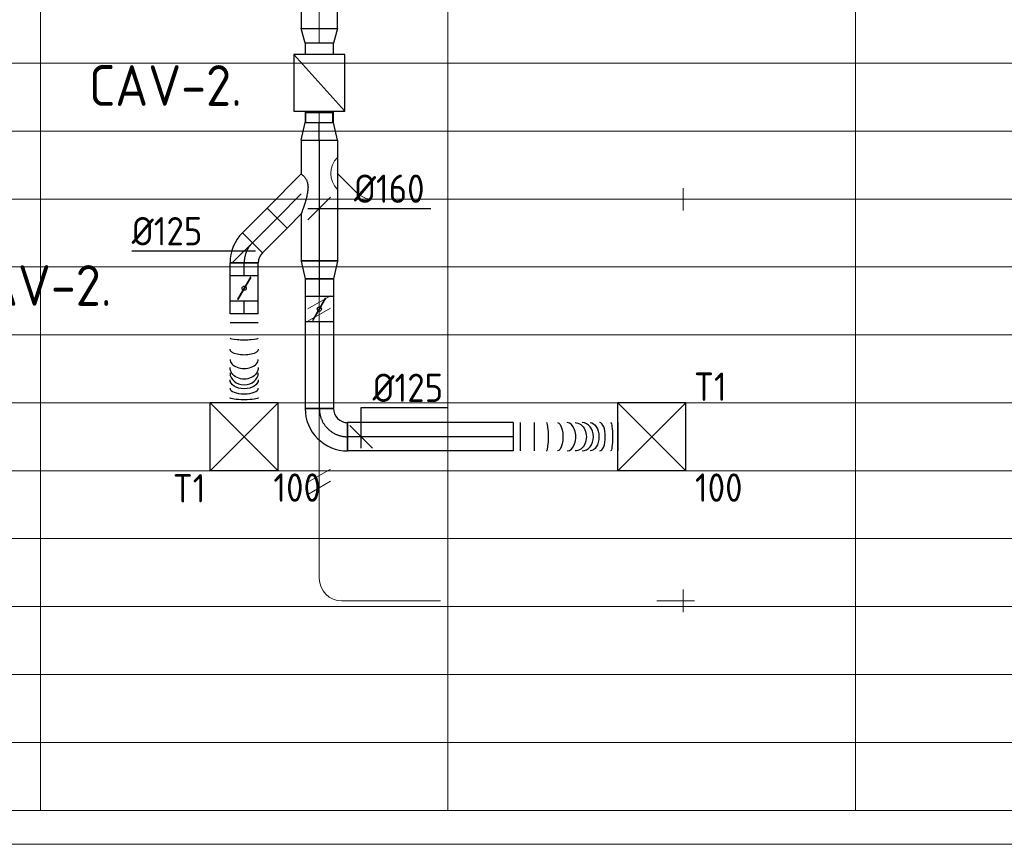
# Model space of a CAD drawing. Header units: millimetres. Extents: x -72412 to 16313, y -1015 to 52998.
# Tile 27 of 64: x -68415 to -64067, y 44379 to 48021. Entities that reach past the tile are written whole.
import ezdxf
from ezdxf.enums import TextEntityAlignment as Align

# ---------------------------------------------------------------- set-up
doc = ezdxf.new("R2010")
doc.units = ezdxf.units.MM
doc.header["$LTSCALE"] = 50
doc.linetypes.add('CENTER2', pattern=[28.575, 19.05, -3.175, 3.175, -3.175])
for name, color, linetype in [('4plfd', 254, 'Continuous'), ('WL570---_TOEVOER', 200, 'Continuous'), ('WL570---_TOEVOER_HL', 1, 'Continuous'), ('WL570---_TOEVOER_RST', 200, 'Continuous'), ('WL570---_TOEVOER_RST_HL', 1, 'Continuous'), ('WM570---_RETOUR', 2, 'Continuous'), ('WM570---_TOEVOER', 2, 'Continuous'), ('WM570---_TOEVOER_PR', 2, 'Continuous'), ('WM570---_TOEVOER_RST_PR', 1, 'Continuous')]:
    doc.layers.add(name, color=color, linetype=linetype)
for name, color, linetype, lineweight in [('WL570---_BESTAAND-HARTLIJN', 161, 'Continuous', 0), ('WL570---_BESTAAND-TOEVOER', 180, 'Continuous', 0), ('WL570---_DEMONTEREN', 10, 'Continuous', 0)]:
    doc.layers.add(name, color=color, linetype=linetype, lineweight=lineweight)
doc.layers.get('WL570---_DEMONTEREN').off()
doc.styles.add('BURO-025', font='ISO96.shx', dxfattribs={"height": 125})
doc.styles.add('MAATVOERING', font='ISO')

# ---------------------------------------------------------------- blocks, each defined once
blk = doc.blocks.new('Groep-44')
at = {"color": 8, "linetype": 'Continuous', "lineweight": 13}
for p, q in [((-73154.9, 46299.1), (-11882.7, 46299.1)), ((-73154.9, 45999.1), (-11882.7, 45999.1)), ((-73154.9, 45699.1), (-11882.7, 45699.1)), ((-73154.9, 45399.1), (-11882.7, 45399.1)), ((-73154.9, 45099.1), (-11882.7, 45099.1)), ((-73154.9, 44799.1), (-11882.7, 44799.1)), ((-73154.9, 44499.1), (-11654.9, 44499.1)), ((-73154.9, 44199.1), (-11654.9, 44199.1)), ((-73154.9, 43899.1), (-11654.9, 43899.1)), ((-73154.9, 43599.1), (-11654.9, 43599.1)), ((-73154.9, 43299.1), (-11654.9, 43299.1))]:
    blk.add_line(p, q, dxfattribs=at)
blk = doc.blocks.new('Groep-50')
at = {"color": 8, "linetype": 'Continuous', "lineweight": 13}
for p, q in [((-71054.9, 50199.1), (-71054.9, 42999.1)), ((-69254.9, 50199.1), (-69254.9, 42999.1)), ((-67454.9, 50199.1), (-67454.9, 42999.1)), ((-73154.9, 42999.1), (-65704.9, 42999.1)), ((-65704.9, 42849.1), (-73304.9, 42849.1))]:
    blk.add_line(p, q, dxfattribs=at)
at = {"color": 8}
blk.add_blockref('Groep-44', (0, 0), dxfattribs=at)
blk = doc.blocks.new('Block plafond 5e verd')
at = {"layer": '4plfd'}
blk.add_blockref('Groep-50', (73304.9, -19149.1), dxfattribs=at)
blk = doc.blocks.new('OBO10000090ZE')
blk.add_lwpolyline([(-50, 0), (50, 0), (50, 100, 1), (-50, 100)], format="xyb", close=True)
at = {"layer": 'WL570---_BESTAAND-HARTLIJN'}
for points in [[(0, 0), (0, 150)], [(-50, 100), (50, 100)]]:
    blk.add_lwpolyline(points, dxfattribs=at)
blk = doc.blocks.new('KARO')
for p, q in [((1, 0.5), (0, 0.5)), ((0, -0.5), (1, -0.5))]:
    blk.add_line(p, q)
at = {"invisible_edges": 15}
blk.add_3dface([(0, 0.5), (0, -0.5), (1, -0.5), (1, 0.5)], dxfattribs=at)
at = {"layer": 'WL570---_BESTAAND-HARTLIJN'}
blk.add_line((0, 0), (1, 0), dxfattribs=at)
blk = doc.blocks.new('OBO10000045H')
blk.add_lwpolyline([(50, -41.4, 0.198912), (6.1, 64.6), (-64.6, -6.1, -0.198912), (-50, -41.4)], format="xyb", close=True)
at = {"invisible_edges": 15}
for points in [[(-61.7, -9.3), (14.9, 55), (6.1, 64.6), (-64.6, -6.1)], [(-59, -12.7), (22.9, 44.6), (14.9, 55), (-61.7, -9.3)], [(-56.7, -16.4), (29.9, 33.6), (22.9, 44.6), (-59, -12.7)], [(-54.7, -20.3), (35.9, 22), (29.9, 33.6), (-56.7, -16.4)], [(-53, -24.3), (41, 9.9), (35.9, 22), (-54.7, -20.3)], [(-51.7, -28.5), (44.9, -2.6), (41, 9.9), (-53, -24.3)], [(-50.8, -32.7), (47.7, -15.4), (44.9, -2.6), (-51.7, -28.5)], [(-50.2, -37.1), (49.4, -28.3), (47.7, -15.4), (-50.8, -32.7)], [(-50, -41.4), (50, -41.4), (49.4, -28.3), (-50.2, -37.1)]]:
    blk.add_3dface(points, dxfattribs=at)
at = {"layer": 'WL570---_BESTAAND-HARTLIJN'}
blk.add_arc((-100, -41.4), 100, 0, 45, dxfattribs=at)
blk = doc.blocks.new('OSV16010001110K')
blk.add_lwpolyline([(-112, -80), (0, -50), (0, 50), (-112, 80)], close=True)
at = {"layer": 'WL570---_BESTAAND-HARTLIJN'}
blk.add_line((-112, 0), (0, 0), dxfattribs=at)
blk = doc.blocks.new('OBO10000090H')
blk.add_lwpolyline([(50, -100, 0.414214), (-100, 50), (-100, -50, -0.414214), (-50, -100)], format="xyb", close=True)
at = {"invisible_edges": 15}
for points in [[(-91.3, -50.8), (-74, 47.7), (-100, 50), (-100, -50)], [(-82.9, -53), (-48.7, 41), (-74, 47.7), (-91.3, -50.8)], [(-75, -56.7), (-25, 29.9), (-48.7, 41), (-82.9, -53)], [(-67.9, -61.7), (-3.6, 14.9), (-25, 29.9), (-75, -56.7)], [(-61.7, -67.9), (14.9, -3.6), (-3.6, 14.9), (-67.9, -61.7)], [(-56.7, -75), (29.9, -25), (14.9, -3.6), (-61.7, -67.9)], [(-53, -82.9), (41, -48.7), (29.9, -25), (-56.7, -75)], [(-50.8, -91.3), (47.7, -74), (41, -48.7), (-53, -82.9)], [(-50, -100), (50, -100), (47.7, -74), (-50.8, -91.3)]]:
    blk.add_3dface(points, dxfattribs=at)
at = {"layer": 'WL570---_BESTAAND-HARTLIJN'}
blk.add_arc((-100, -100), 100, 0, 90, dxfattribs=at)
blk = doc.blocks.new('VBX1251250012525000')
blk.add_lwpolyline([(50, -112.5), (300, -112.5), (300, 112.5), (50, 112.5)], close=True)
for points in [[(50, 62.5), (0, 62.5), (0, -62.5), (50, -62.5)], [(300, -62.5), (350, -62.5), (350, 62.5), (300, 62.5)]]:
    blk.add_lwpolyline(points)
at = {"layer": 'WL570---_BESTAAND-HARTLIJN'}
blk.add_line((300, 0), (350, 0), dxfattribs=at)
at = {"layer": 'WL570---_BESTAAND-TOEVOER'}
blk.add_line((50, -112.5), (300, 112.5), dxfattribs=at)
blk = doc.blocks.new('OZA1250100045R')
blk.add_lwpolyline([(70.7, 0), (106.1, 35.4), (35.4, 106.1), (-70.7, 0)])
at = {"layer": 'WL570---_BESTAAND-HARTLIJN'}
blk.add_line((0, 0), (70.7, 70.7), dxfattribs=at)
at = {"layer": 'WL570---_BESTAAND-TOEVOER'}
blk.add_arc((0, 70.7), 100, 225, 315, dxfattribs=at)
blk = doc.blocks.new('OSV1601250650G')
blk.add_lwpolyline([(0, -80), (65.3, -62.5), (65.3, 62.5), (0, 80)], close=True)
at = {"layer": 'WL570---_BESTAAND-HARTLIJN'}
blk.add_line((0, 0), (65.3, 0), dxfattribs=at)
blk = doc.blocks.new('UISO')
for p, q in [((0, 0.18), (1, 0.757)), ((0, 0), (1, 0.577))]:
    blk.add_line(p, q)
at = {"layer": 'WL570---_BESTAAND-TOEVOER'}
for p, q in [((0, 0.36), (1, 0.937)), ((0, -0.18), (1, 0.397))]:
    blk.add_line(p, q, dxfattribs=at)
blk = doc.blocks.new('*U277')
at = {"color": 0, "ltscale": 10}
for p, q in [((150, 150, -2500), (-150, 150, -2500)), ((-150, -150, -2500), (-150, 150, -2500)), ((150, -150, -2500), (-150, 150, -2500)), ((-150, -150, -2500), (150, 150, -2500)), ((150, -150, -2500), (150, 150, -2500)), ((150, -150, -2500), (-150, -150, -2500))]:
    blk.add_line(p, q, dxfattribs=at)
at = {"layer": 'WL570---_TOEVOER_RST_HL', "linetype": 'CENTER2'}
blk.add_circle((0, 0, -2500), 0.075, dxfattribs=at)
at = {"layer": 'WL570---_TOEVOER_RST', "color": 2, "style": 'BURO-025'}
for tag in ['MC', 'Q']:
    blk.add_attdef(tag, text='', height=125, dxfattribs=at).set_placement((0, 0), align=Align.MIDDLE)
at = {"layer": 'WM570---_TOEVOER_RST_PR', "color": 2, "style": 'BURO-025'}
blk.add_attdef('POSNR', text='', height=125, dxfattribs=at).set_placement((0, 0), align=Align.MIDDLE)
blk = doc.blocks.new('*U298')
at = {"color": 0, "ltscale": 10}
for p, q in [((0, 62.5, -2700), (382.6, 62.5, -2700)), ((382.6, 62.5, -2700), (382.6, -62.5, -2700)), ((0, -62.5, -2700), (382.6, -62.5, -2700))]:
    blk.add_line(p, q, dxfattribs=at)
at = {"layer": 'WL570---_TOEVOER_HL', "linetype": 'CENTER2'}
blk.add_line((0, 0, -2700), (382.6, 0, -2700), dxfattribs=at)
at = {"layer": 'WM570---_TOEVOER_PR', "color": 2, "style": 'BURO-025'}
blk.add_attdef('POSNR', text='', height=125, dxfattribs=at).set_placement((0, 0), align=Align.MIDDLE)
blk = doc.blocks.new('*U299')
at = {"color": 0, "ltscale": 10}
for p, q in [((0, 62.5, -2700), (154.1, 62.5, -2700)), ((0, -62.5, -2700), (0, 62.5, -2700)), ((154.1, 62.5, -2700), (154.1, -62.5, -2700)), ((0, -62.5, -2700), (154.1, -62.5, -2700))]:
    blk.add_line(p, q, dxfattribs=at)
at = {"layer": 'WL570---_TOEVOER_HL', "linetype": 'CENTER2'}
blk.add_line((0, 0, -2700), (154.1, 0, -2700), dxfattribs=at)
at = {"layer": 'WM570---_TOEVOER_PR', "color": 2, "style": 'BURO-025'}
blk.add_attdef('POSNR', text='', height=125, dxfattribs=at).set_placement((0, 0), align=Align.MIDDLE)
blk = doc.blocks.new('*U300')
at = {"color": 0, "ltscale": 10}
for p, q in [((0, 88.4, -2700), (62.1, 150.4, -2700)), ((62.1, 150.4, -2700), (150.4, 62.1, -2700)), ((0, -88.4, -2700), (150.4, 62.1, -2700))]:
    blk.add_line(p, q, dxfattribs=at)
blk.add_spline([(-0.3, -88.2, -2700), (-1, -87.6, -2700), (-2.2, -86.6, -2700), (-3.9, -85.1, -2700), (-6, -83.3, -2700), (-8.4, -81, -2700), (-11.1, -78.2, -2700), (-14.1, -75, -2700), (-17.1, -71.2, -2700), (-20.1, -66.9, -2700), (-23, -61.9, -2700), (-25.5, -56.2, -2700), (-27.7, -49.8, -2700), (-29.2, -42.6, -2700), (-30, -34.4, -2700), (-30, -25.5, -2700), (-29.2, -15.8, -2700), (-27.7, -5.5, -2700), (-25.5, 5.1, -2700), (-23, 15.9, -2700), (-20.1, 26.6, -2700), (-17.1, 37, -2700), (-14.1, 46.8, -2700), (-11.1, 55.9, -2700), (-8.4, 64.1, -2700), (-6, 71.3, -2700), (-3.9, 77.3, -2700), (-2.2, 82.1, -2700), (-1, 85.6, -2700), (-0.3, 87.7, -2700), (0, 88.4, -2700)], degree=3, dxfattribs=at)
at = {"layer": 'WL570---_TOEVOER_HL', "linetype": 'CENTER2'}
blk.add_line((0, 0, -2700), (106.3, 106.3, -2700), dxfattribs=at)
at = {"layer": 'WM570---_TOEVOER_PR', "color": 2, "style": 'BURO-025'}
blk.add_attdef('POSNR', text='', height=125, dxfattribs=at).set_placement((0, 0), align=Align.MIDDLE)
blk = doc.blocks.new('*U301')
at = {"color": 0, "ltscale": 10}
for p, q in [((0, 80, -2700), (78.2, 62.5, -2700)), ((0, 80, -2700), (0, -80, -2700)), ((78.2, 62.5, -2700), (78.2, -62.5, -2700)), ((78.2, 59.375, -2700), (122.5, 59.375, -2700)), ((122.5, 59.375, -2700), (122.5, -59.375, -2700)), ((122.5, 59.375, -2700), (122.5, -59.375, -2700)), ((0, -80, -2700), (78.2, -62.5, -2700)), ((78.2, -59.375, -2700), (122.5, -59.375, -2700))]:
    blk.add_line(p, q, dxfattribs=at)
at = {"layer": 'WL570---_TOEVOER_HL', "linetype": 'CENTER2'}
blk.add_line((0, 0, -2700), (78.2, 0, -2700), dxfattribs=at)
for centre in [(0, 0, -2700), (78.2, 0, -2700)]:
    blk.add_circle(centre, 0.075, dxfattribs=at)
at = {"layer": 'WM570---_TOEVOER_PR', "color": 2, "style": 'BURO-025'}
blk.add_attdef('POSNR', text='', height=125, dxfattribs=at).set_placement((0, 0), align=Align.MIDDLE)
blk = doc.blocks.new('*U302')
at = {"color": 0, "ltscale": 10}
for p, q in [((-51.8, -62.5, -2700), (-51.8, 62.5, -2700)), ((80.8, 7.6, -2700), (-7.6, -80.8, -2700))]:
    blk.add_line(p, q, dxfattribs=at)
for radius in [187.6, 62.6]:
    blk.add_arc((-51.8, -125.1, -2700), radius, 45, 90, dxfattribs=at)
at = {"layer": 'WL570---_TOEVOER_HL', "linetype": 'CENTER2'}
blk.add_arc((-51.8, -125.1, -2700), 125.1, 45, 90, dxfattribs=at)
at = {"layer": 'WM570---_TOEVOER_PR', "color": 2, "style": 'BURO-025'}
blk.add_attdef('POSNR', text='', height=125, dxfattribs=at).set_placement((0, 0), align=Align.MIDDLE)
blk = doc.blocks.new('*U303')
at = {"ltscale": 10}
for p, q in [((-56.4, 62.5, -2700), (56.5, 62.5, -2700)), ((-56.4, -62.5, -2700), (-56.4, 62.5, -2700)), ((56.5, 62.5, -2700), (56.5, -62.5, -2700)), ((-49.4, 27.3, -2700), (-48.4, 29.1, -2700)), ((48.4, -29.1, -2700), (-49.4, 27.3, -2700)), ((49.4, -27.3, -2700), (-48.4, 29.1, -2700)), ((48.4, -29.1, -2700), (49.4, -27.3, -2700)), ((-56.4, -62.5, -2700), (56.5, -62.5, -2700))]:
    blk.add_line(p, q, dxfattribs=at)
blk.add_circle((0, 0, -2700), 9.41, dxfattribs=at)
at = {"layer": 'WL570---_TOEVOER', "color": 2, "style": 'BURO-025'}
blk.add_attdef('I', text='', height=125, dxfattribs=at).set_placement((0, 0), align=Align.MIDDLE)
at = {"layer": 'WM570---_TOEVOER_PR', "color": 2, "style": 'BURO-025'}
blk.add_attdef('POSNR', text='', height=125, dxfattribs=at).set_placement((0, 0), align=Align.MIDDLE)
blk = doc.blocks.new('*U304')
at = {"color": 0, "ltscale": 10}
for p, q in [((0, 62.5, -2700), (56.3, 62.5, -2700)), ((56.3, 62.5, -2700), (56.3, -62.5, -2700)), ((0, -62.5, -2700), (56.3, -62.5, -2700))]:
    blk.add_line(p, q, dxfattribs=at)
at = {"layer": 'WL570---_TOEVOER_HL', "linetype": 'CENTER2'}
blk.add_line((0, 0, -2700), (56.3, 0, -2700), dxfattribs=at)
at = {"layer": 'WM570---_TOEVOER_PR', "color": 2, "style": 'BURO-025'}
blk.add_attdef('POSNR', text='', height=125, dxfattribs=at).set_placement((0, 0), align=Align.MIDDLE)
blk = doc.blocks.new('*U305')
at = {"color": 0, "ltscale": 10}
for p, q in [((0, 80, -2700), (533.6, 80, -2700)), ((0, -80, -2700), (0, 80, -2700)), ((533.6, 80, -2700), (533.6, -80, -2700)), ((0, -80, -2700), (149.2, -80, -2700)), ((326, -80, -2700), (533.6, -80, -2700))]:
    blk.add_line(p, q, dxfattribs=at)
at = {"layer": 'WL570---_TOEVOER_HL', "linetype": 'CENTER2'}
blk.add_line((0, 0, -2700), (533.6, 0, -2700), dxfattribs=at)
at = {"layer": 'WM570---_TOEVOER_PR', "color": 2, "style": 'BURO-025'}
blk.add_attdef('POSNR', text='', height=125, dxfattribs=at).set_placement((0, 0), align=Align.MIDDLE)
blk = doc.blocks.new('*U306')
at = {"color": 0, "ltscale": 10}
for p, q in [((0, 80, -2700), (78.2, 62.5, -2700)), ((0, 80, -2700), (0, -80, -2700)), ((78.2, 62.5, -2700), (78.2, -62.5, -2700)), ((0, -80, -2700), (78.2, -62.5, -2700))]:
    blk.add_line(p, q, dxfattribs=at)
at = {"layer": 'WL570---_TOEVOER_HL', "linetype": 'CENTER2'}
blk.add_line((0, 0, -2700), (78.2, 0, -2700), dxfattribs=at)
for centre in [(0, 0, -2700), (78.2, 0, -2700)]:
    blk.add_circle(centre, 0.075, dxfattribs=at)
at = {"layer": 'WM570---_TOEVOER_PR', "color": 2, "style": 'BURO-025'}
blk.add_attdef('POSNR', text='', height=125, dxfattribs=at).set_placement((0, 0), align=Align.MIDDLE)
blk = doc.blocks.new('*U307')
at = {"color": 0, "ltscale": 10}
for p, q in [((-62.5, 125, -2700), (62.5, 125, -2700)), ((-125, -62.5, -2700), (-125, 62.5, -2700))]:
    blk.add_line(p, q, dxfattribs=at)
for radius, end in [(62.5, 0), (187.5, 360)]:
    blk.add_arc((-125, 125, -2700), radius, 270, end, dxfattribs=at)
at = {"layer": 'WL570---_TOEVOER_HL', "linetype": 'CENTER2'}
blk.add_arc((-125, 125, -2700), 125, 270, 0, dxfattribs=at)
at = {"layer": 'WM570---_TOEVOER_PR', "color": 2, "style": 'BURO-025'}
blk.add_attdef('POSNR', text='', height=125, dxfattribs=at).set_placement((0, 0), align=Align.MIDDLE)
blk = doc.blocks.new('*U308')
at = {"color": 0, "ltscale": 10}
for p, q in [((0, 62.5, -2700), (77.6, 62.5, -2700)), ((0, -62.5, -2700), (0, 62.5, -2700)), ((0, -62.5, -2700), (77.6, -62.5, -2700))]:
    blk.add_line(p, q, dxfattribs=at)
at = {"layer": 'WL570---_TOEVOER_HL', "linetype": 'CENTER2'}
blk.add_line((0, 0, -2700), (77.6, 0, -2700), dxfattribs=at)
at = {"layer": 'WM570---_TOEVOER_PR', "color": 2, "style": 'BURO-025'}
blk.add_attdef('POSNR', text='', height=125, dxfattribs=at).set_placement((0, 0), align=Align.MIDDLE)
blk = doc.blocks.new('*U309')
at = {"ltscale": 10}
for p, q in [((-56.5, 62.5, -2700), (56.4, 62.5, -2700)), ((-56.5, -62.5, -2700), (-56.5, 62.5, -2700)), ((56.4, 62.5, -2700), (56.4, -62.5, -2700)), ((-49.4, 27.3, -2700), (-48.4, 29.1, -2700)), ((48.4, -29.1, -2700), (-49.4, 27.3, -2700)), ((49.4, -27.3, -2700), (-48.4, 29.1, -2700)), ((48.4, -29.1, -2700), (49.4, -27.3, -2700)), ((-56.5, -62.5, -2700), (56.4, -62.5, -2700))]:
    blk.add_line(p, q, dxfattribs=at)
blk.add_circle((0, 0, -2700), 9.41, dxfattribs=at)
at = {"layer": 'WL570---_TOEVOER', "color": 2, "style": 'BURO-025'}
blk.add_attdef('I', text='', height=125, dxfattribs=at).set_placement((0, 0), align=Align.MIDDLE)
at = {"layer": 'WM570---_TOEVOER_PR', "color": 2, "style": 'BURO-025'}
blk.add_attdef('POSNR', text='', height=125, dxfattribs=at).set_placement((0, 0), align=Align.MIDDLE)
blk = doc.blocks.new('*U310')
at = {"color": 0, "ltscale": 10}
for p, q in [((0, 62.5, -2700), (56.3, 62.5, -2700)), ((0, -62.5, -2700), (0, 62.5, -2700)), ((0, -62.5, -2700), (56.3, -62.5, -2700))]:
    blk.add_line(p, q, dxfattribs=at)
at = {"layer": 'WL570---_TOEVOER_HL', "linetype": 'CENTER2'}
blk.add_line((0, 0, -2700), (56.3, 0, -2700), dxfattribs=at)
at = {"layer": 'WM570---_TOEVOER_PR', "color": 2, "style": 'BURO-025'}
blk.add_attdef('POSNR', text='', height=125, dxfattribs=at).set_placement((0, 0), align=Align.MIDDLE)
blk = doc.blocks.new('*U311')
at = {"color": 0, "ltscale": 10}
for p, q in [((0, 62.5, -2700), (0, -62.5, -2700)), ((39.9, 62.5, -2700), (39.9, -62.5, -2700)), ((393.2, 62.5, -2700), (393.2, -62.5, -2700))]:
    blk.add_line(p, q, dxfattribs=at)
for centre, major_axis, ratio, start_param, end_param in [((106.1, 0, -2700), (0, -62.5), 0.140157, 0, 3.141593), ((201.2, 0, -2700), (0, -62.5), 0.647613, 0, 3.141593), ((261.3, 0, -2700), (0, 62.5), 0.835649, 3.141593, 6.283185), ((328.5, 0, -2700), (0, 62.5), 0.40967, 3.141593, 6.283185)]:
    blk.add_ellipse(centre, major_axis=major_axis, ratio=ratio, start_param=start_param, end_param=end_param, dxfattribs=at)
at = {"color": 0, "ltscale": 10, "extrusion": (0, 0, -1)}
for centre, major_axis, ratio, start_param, end_param in [((156.6, 0, -2700), (0, 62.5), 0.40967, 0, 3.141593), ((236.5, 0, -2700), (0, 62.5), 0.835649, 0, 3.141593), ((291, 0, -2700), (0, -62.5), 0.647613, 3.141593, 6.283185), ((371.1, 0, -2700), (0, -62.5), 0.140157, 3.141593, 6.283185)]:
    blk.add_ellipse(centre, major_axis=major_axis, ratio=ratio, start_param=start_param, end_param=end_param, dxfattribs=at)
at = {"layer": 'WM570---_TOEVOER_PR', "color": 2, "style": 'BURO-025'}
blk.add_attdef('POSNR', text='', height=125, dxfattribs=at).set_placement((0, 0), align=Align.MIDDLE)
blk = doc.blocks.new('*U312')
at = {"color": 0, "ltscale": 10}
for p, q in [((0, 62.5, -2700), (731.7, 62.5, -2700)), ((0, -62.5, -2700), (0, 62.5, -2700)), ((731.7, 62.5, -2700), (731.7, -62.5, -2700)), ((0, -62.5, -2700), (731.7, -62.5, -2700))]:
    blk.add_line(p, q, dxfattribs=at)
at = {"layer": 'WL570---_TOEVOER_HL', "linetype": 'CENTER2'}
blk.add_line((0, 0, -2700), (731.7, 0, -2700), dxfattribs=at)
at = {"layer": 'WM570---_TOEVOER_PR', "color": 2, "style": 'BURO-025'}
blk.add_attdef('POSNR', text='', height=125, dxfattribs=at).set_placement((0, 0), align=Align.MIDDLE)
blk = doc.blocks.new('*U313')
at = {"color": 0, "ltscale": 10}
for p, q in [((0, 62.5, -2700), (0, -62.5, -2700)), ((30.6, 62.5, -2700), (30.6, -62.5, -2700)), ((91.8, 62.5, -2700), (91.8, -62.5, -2700)), ((461.5, 62.5, -2700), (461.5, -62.5, -2700))]:
    blk.add_line(p, q, dxfattribs=at)
for centre, major_axis, ratio, start_param, end_param in [((147.1, 0, -2700), (0, -62.5), 0.131698, 0, 3.141593), ((237.6, 0, -2700), (0, -62.5), 0.614196, 0, 3.141593), ((304.3, 0, -2700), (0, 62.5), 0.800395, 3.141593, 6.283185), ((382, 0, -2700), (0, 62.5), 0.386112, 3.141593, 6.283185)]:
    blk.add_ellipse(centre, major_axis=major_axis, ratio=ratio, start_param=start_param, end_param=end_param, dxfattribs=at)
at = {"color": 0, "ltscale": 10, "extrusion": (0, 0, -1)}
for centre, major_axis, ratio, start_param, end_param in [((194.8, 0, -2700), (0, 62.5), 0.386112, 0, 3.141593), ((272.5, 0, -2700), (0, 62.5), 0.800395, 0, 3.141593), ((339.3, 0, -2700), (0, -62.5), 0.614196, 3.141593, 6.283185), ((429.7, 0, -2700), (0, -62.5), 0.131698, 3.141593, 6.283185)]:
    blk.add_ellipse(centre, major_axis=major_axis, ratio=ratio, start_param=start_param, end_param=end_param, dxfattribs=at)
at = {"layer": 'WM570---_TOEVOER_PR', "color": 2, "style": 'BURO-025'}
blk.add_attdef('POSNR', text='', height=125, dxfattribs=at).set_placement((0, 0), align=Align.MIDDLE)
blk = doc.blocks.new('*U314')
at = {"layer": 'WM570---_TOEVOER', "color": 0, "ltscale": 10}
for p, q in [((-50, -50), (50, 50)), ((-50, 0), (492.3, 0))]:
    blk.add_line(p, q, dxfattribs=at)
at = {"layer": 'WM570---_TOEVOER', "color": 0, "style": 'BURO-025'}
blk.add_text('%%c160', height=125, dxfattribs=at).set_placement((153, 25))
blk = doc.blocks.new('*U315')
at = {"layer": 'WM570---_TOEVOER', "color": 0, "ltscale": 10}
for p, q in [((0, 128.8), (380.4, 128.8)), ((0, -50), (0, 128.8)), ((50, -50), (-50, 50))]:
    blk.add_line(p, q, dxfattribs=at)
at = {"layer": 'WM570---_TOEVOER', "color": 0, "style": 'BURO-025'}
blk.add_text('%%c125', height=125, dxfattribs=at).set_placement((50, 153.8))
blk = doc.blocks.new('*U316')
at = {"layer": 'WM570---_TOEVOER', "color": 0, "ltscale": 10}
for p, q in [((-50, -50), (50, 50)), ((50, 0), (-496.6, 0))]:
    blk.add_line(p, q, dxfattribs=at)
at = {"layer": 'WM570---_TOEVOER', "color": 0, "style": 'BURO-025'}
blk.add_text('%%c125', height=125, dxfattribs=at).set_placement((-496.6, 25))

msp = doc.modelspace()

# ---------------------------------------------------------------- block references
at = {"layer": 'WL570---_DEMONTEREN'}
for name, p, rotation in [('OSV1601250650G', (-67091.8, 47502), 90.00000000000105), ('OZA1250100045R', (-67011.9, 47342.2), 270.000000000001), ('OBO10000045H', (-66897.5, 47227.9), 225.0000000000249), ('OBO10000090ZE', (-65585, 47227.9), 270.000000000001), ('OSV16010001110K', (-67091.8, 46949.2), 270.000000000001), ('OBO10000090H', (-67092.1, 45454.2), 180.000000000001), ('OBO10000090ZE', (-65585, 45454.2), 270.000000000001)]:
    msp.add_blockref(name, p, dxfattribs=dict(at, rotation=rotation))
for name, p, xscale, yscale, zscale, rotation in [('KARO', (-67091.8, 47061.1), 441.3135777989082, 160, 160, 90.00000000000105), ('KARO', (-66926.8, 47257.2), 20.25322287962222, 100, 100, 135.0000000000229), ('KARO', (-65585, 47227.9), 16.03765465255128, 100, 100, 180.000000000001), ('KARO', (-67091.8, 46949.2), 1394.955488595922, 100, 100, 270), ('UISO', (-67041.8, 46783.5), 100, 100, 100, 180), ('UISO', (-67041.8, 46018.4), 100, 100, 100, 180), ('KARO', (-65585, 45454.2), 16.03765465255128, 100, 100, 180.000000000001)]:
    msp.add_blockref(name, p, dxfattribs=dict(at, xscale=xscale, yscale=yscale, zscale=zscale, rotation=rotation))
at = {"layer": 'WL570---_DEMONTEREN', "yscale": 100, "zscale": 100}
for p, xscale in [((-66856.1, 47227.9), 299.7924171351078), ((-66992.3, 45454.2), 435.9912088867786)]:
    msp.add_blockref('KARO', p, dxfattribs=dict(at, xscale=xscale))
at = {"layer": 'WL570---_TOEVOER'}
for name, p in [('Block plafond 5e verd', (-70573.6, 20679.1)), ('*U313', (-66235.1, 46179.1, 2700))]:
    msp.add_blockref(name, p, dxfattribs=at)
at = {"layer": 'WL570---_TOEVOER', "xscale": 329.2489336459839, "yscale": 160, "zscale": 160, "rotation": 90.00000000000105}
msp.add_blockref('KARO', (-67091.8, 47982.1), dxfattribs=at)
at = {"layer": 'WL570---_TOEVOER', "xscale": -1, "rotation": 90.00000000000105}
msp.add_blockref('OSV1601250650G', (-67091.8, 47982.5), dxfattribs=at)
at = {"layer": 'WL570---_TOEVOER'}
for name, p, rotation in [('VBX1251250012525000', (-67091.8, 47917.3), 270.000000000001), ('*U301', (-67091.8, 47489.1, 2700), 90), ('*U305', (-67091.8, 47489.1, 2700), 270), ('*U300', (-67171.8, 47251.5, 2700), 180), ('*U299', (-67387, 47036.2, 2700), 45), ('*U302', (-67423.6, 46999.6, 2700), 90), ('*U304', (-67423.6, 46891.5, 2700), 90), ('*U306', (-67091.8, 46955.4, 2700), 270), ('*U303', (-67423.6, 46835.1, 2700), 90), ('*U308', (-67091.8, 46877.2, 2700), 270), ('*U309', (-67091.8, 46743.2, 2700), 270), ('*U310', (-67423.6, 46722.3, 2700), 90), ('*U311', (-67423.6, 46722.3, 2700), 270), ('*U298', (-67091.8, 46686.7, 2700), 270), ('*U307', (-67091.8, 46179.1, 2700), 270), ('*U312', (-66235.1, 46179.1, 2700), 180)]:
    msp.add_blockref(name, p, dxfattribs=dict(at, rotation=rotation))
ref = msp.add_blockref('*U277', (-65623.6, 46179.1, 2500), dxfattribs=at)
ref.add_attrib('Q', '100', (-65433, 45892.2), dxfattribs={"layer": 'WL570---_TOEVOER_RST', "color": 2, "height": 125, "style": 'BURO-025'})
ref.add_attrib('MC', 'T1', (-65437.6, 46337.7), dxfattribs={"layer": 'WL570---_TOEVOER_RST', "color": 2, "height": 125, "style": 'BURO-025'})
ref = msp.add_blockref('*U277', (-67423.6, 46179.1, 2500), dxfattribs=at)
ref.add_attrib('Q', '100', (-67294.7, 45892.2), dxfattribs={"layer": 'WL570---_TOEVOER_RST', "color": 2, "height": 125, "style": 'BURO-025'})
ref.add_attrib('MC', 'T1', (-67739, 45889), dxfattribs={"layer": 'WL570---_TOEVOER_RST', "color": 2, "height": 125, "style": 'BURO-025'})
at = {"layer": 'WM570---_TOEVOER'}
for name, p in [('*U314', (-67091.8, 47187.3, 2700)), ('*U316', (-67423.6, 46999.6, 2700)), ('*U315', (-66906.8, 46179.1, 2700))]:
    msp.add_blockref(name, p, dxfattribs=at)

# ---------------------------------------------------------------- texts
at = {"layer": 'WM570---_RETOUR', "style": 'MAATVOERING'}
msp.add_text('CAV-2.', height=180, dxfattribs=at).set_placement((-68684.4, 46757.4))
at = {"layer": 'WM570---_TOEVOER', "style": 'MAATVOERING'}
msp.add_text('CAV-2.', height=180, dxfattribs=at).set_placement((-68109, 47640.6))

doc.saveas('drawing.dxf')
